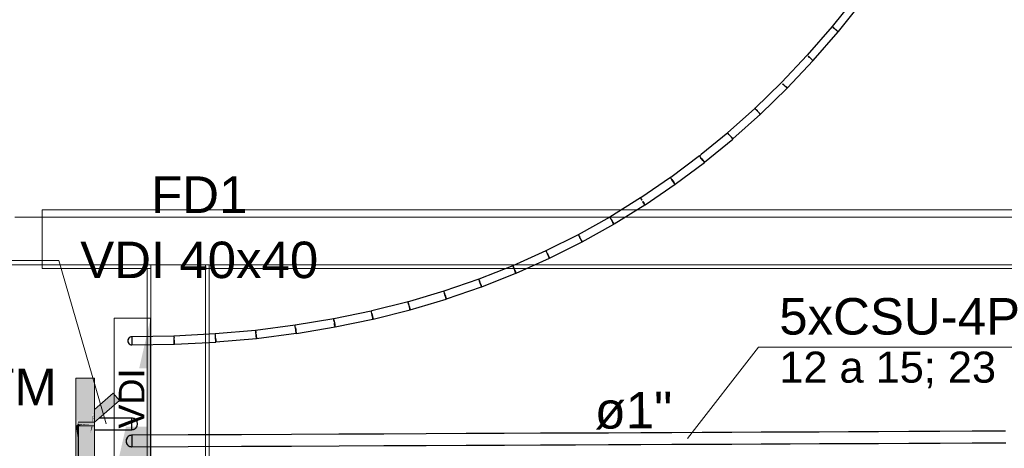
# Model space of a CAD drawing. Header units: millimetres. Extents: x 4476663 to 4477054, y -30323851 to -30323414.
# Tile 253 of 256: x 4476951.36 to 4476956.76, y -30323507.76 to -30323505.41. Entities that reach past the tile are written whole.
import ezdxf

# ---------------------------------------------------------------- set-up
doc = ezdxf.new("R2010")
doc.units = ezdxf.units.MM
doc.linetypes.add('NULL', pattern=[0])
for name, color, linetype, lineweight in [('CE-Condutos (Teto)', 1, 'Continuous', 25), ('CE-Conexões', 9, 'Continuous', 18), ('CE-Textos conduto', 7, 'Continuous', 9), ('CE-Textos fios', 7, 'Continuous', 9), ('IFC-Parede padrão-Contorno', 44, 'Continuous', 5), ('IFC-Parede-Contorno', 42, 'Continuous', 5), ('P-Simbol', 5, 'Continuous', 20), ('Textos', 7, 'Continuous', 9)]:
    doc.layers.add(name, color=color, linetype=linetype, lineweight=lineweight)
doc.styles.add('ARIAL', font='arial.ttf')

msp = doc.modelspace()

# ---------------------------------------------------------------- hatches: boundary and pattern name
at = {"layer": 'CE-Conexões', "linetype": 'Continuous'}
for points in [[(4476951.6703, -30323507.6356), (4476951.7723, -30323507.3746), (4476951.6703, -30323507.3746)], [(4476951.6843, -30323507.6229), (4476951.7064, -30323507.6237), (4476951.6926, -30323507.6156), (4476951.6833, -30323507.6169), (4476951.7593, -30323507.6246), (4476951.7589, -30323507.6279), (4476951.7114, -30323507.6294), (4476951.7162, -30323507.6349), (4476951.6833, -30323507.6356), (4476951.7723, -30323507.6356), (4476951.7723, -30323507.6161), (4476951.7623, -30323507.6256), (4476951.7684, -30323507.6256), (4476951.772, -30323507.6164), (4476951.6993, -30323507.6156), (4476951.7064, -30323507.6237), (4476951.6833, -30323507.6256), (4476951.6803, -30323507.6964), (4476951.6703, -30323507.635), (4476951.6703, -30323507.8766), (4476951.7723, -30323507.8766), (4476951.7723, -30323507.6256), (4476951.7623, -30323507.6268), (4476951.7623, -30323507.6412), (4476951.7498, -30323507.6733), (4476951.7589, -30323507.6279), (4476951.7623, -30323507.5548), (4476951.7723, -30323507.6161), (4476951.7723, -30323507.3746), (4476951.6847, -30323507.5988), (4476951.6803, -30323507.6243), (4476951.6742, -30323507.6256), (4476951.7593, -30323507.6246), (4476951.6703, -30323507.6156), (4476951.6703, -30323507.635), (4476951.6803, -30323507.6278)], [(4476951.8746, -30323507.4569), (4476951.7723, -30323507.5461), (4476951.7723, -30323507.596)], [(4476951.8746, -30323507.4569), (4476951.774, -30323507.5938), (4476951.7726, -30323507.6156), (4476951.9093, -30323507.4966)], [(4476951.7623, -30323507.5677), (4476951.7598, -30323507.6156), (4476951.7623, -30323507.6156)], [(4476951.7623, -30323507.6234), (4476951.7712, -30323507.6171), (4476951.763, -30323507.5542)], [(4476951.763, -30323507.5542), (4476951.771, -30323507.6156), (4476951.7723, -30323507.6156)], [(4476951.6796, -30323507.697), (4476951.6803, -30323507.6356), (4476951.6703, -30323507.635)], [(4476951.6707, -30323507.6347), (4476951.6803, -30323507.6354), (4476951.7114, -30323507.6294), (4476951.6833, -30323507.6265)], [(4476951.6803, -30323507.6835), (4476951.6828, -30323507.6356), (4476951.6803, -30323507.6356)], [(4476951.7593, -30323507.6256), (4476951.7081, -30323507.6256), (4476951.7114, -30323507.6294)], [(4476951.7593, -30323507.6489), (4476951.7611, -30323507.6356), (4476951.7573, -30323507.6356), (4476951.7498, -30323507.6733)]]:
    msp.add_hatch(color=163, dxfattribs=at).paths.add_polyline_path(points)
at = {"layer": 'P-Simbol', "linetype": 'Continuous'}
msp.add_hatch(color=5, dxfattribs=at).paths.add_polyline_path([(4476951.9449, -30323507.6415), (4476951.8799, -30323507.9281), (4476952.0799, -30323507.9281), (4476952.0799, -30323507.0463), (4476952.0176, -30323507.3212), (4476952.0589, -30323507.3212), (4476952.0589, -30323507.6415)])

# ---------------------------------------------------------------- linework, layer by layer
at = {"layer": 'CE-Condutos (Teto)'}
for p, q in [((4476955.9475, -30323505.2857), (4476955.8151, -30323505.4498)), ((4476955.8497, -30323505.4777), (4476955.9827, -30323505.313)), ((4476955.8151, -30323505.4499), (4476955.6785, -30323505.6065)), ((4476955.712, -30323505.6358), (4476955.8493, -30323505.4785)), ((4476955.8152, -30323505.4498), (4476955.8151, -30323505.4499)), ((4476955.8151, -30323505.4498), (4476955.8152, -30323505.4498)), ((4476955.8157, -30323505.4492), (4476955.8152, -30323505.4498)), ((4476955.8152, -30323505.4498), (4476955.8169, -30323505.4514)), ((4476955.8177, -30323505.4511), (4476955.8157, -30323505.4492)), ((4476955.8157, -30323505.4492), (4476955.8157, -30323505.4492)), ((4476955.8169, -30323505.4514), (4476955.8214, -30323505.4552)), ((4476955.8214, -30323505.4552), (4476955.8278, -30323505.4604)), ((4476955.8222, -30323505.4552), (4476955.8219, -30323505.4549)), ((4476955.8286, -30323505.4608), (4476955.8222, -30323505.4552)), ((4476955.8325, -30323505.4642), (4476955.8286, -30323505.4608)), ((4476955.8318, -30323505.4637), (4476955.835, -30323505.4663)), ((4476955.8356, -30323505.4669), (4476955.8325, -30323505.4642)), ((4476955.835, -30323505.4663), (4476955.8418, -30323505.4717)), ((4476955.8421, -30323505.4725), (4476955.8356, -30323505.4669)), ((4476955.8418, -30323505.4717), (4476955.847, -30323505.4758)), ((4476955.8469, -30323505.4766), (4476955.8421, -30323505.4725)), ((4476955.8493, -30323505.4785), (4476955.8469, -30323505.4766)), ((4476955.847, -30323505.4758), (4476955.8497, -30323505.4777)), ((4476955.6784, -30323505.6066), (4476955.5374, -30323505.7558)), ((4476955.5698, -30323505.7864), (4476955.7115, -30323505.6365)), ((4476955.6785, -30323505.6066), (4476955.6784, -30323505.6066)), ((4476955.679, -30323505.606), (4476955.6785, -30323505.6066)), ((4476955.6785, -30323505.6065), (4476955.6785, -30323505.6066)), ((4476955.6785, -30323505.6066), (4476955.6804, -30323505.6084)), ((4476955.6791, -30323505.6059), (4476955.679, -30323505.606)), ((4476955.6813, -30323505.6082), (4476955.6791, -30323505.6059)), ((4476955.685, -30323505.6125), (4476955.6913, -30323505.6181)), ((4476955.692, -30323505.6186), (4476955.6858, -30323505.6126)), ((4476955.6953, -30323505.6216), (4476955.692, -30323505.6186)), ((4476955.6948, -30323505.6212), (4476955.6983, -30323505.6243)), ((4476955.6988, -30323505.625), (4476955.6953, -30323505.6216)), ((4476955.6983, -30323505.6243), (4476955.7048, -30323505.6298)), ((4476955.705, -30323505.6307), (4476955.6988, -30323505.625)), ((4476955.7048, -30323505.6298), (4476955.7096, -30323505.6339)), ((4476955.7095, -30323505.6348), (4476955.705, -30323505.6307)), ((4476955.7115, -30323505.6365), (4476955.7095, -30323505.6348)), ((4476955.7096, -30323505.6339), (4476955.712, -30323505.6358)), ((4476955.5374, -30323505.7559), (4476955.392, -30323505.8976)), ((4476955.5374, -30323505.7558), (4476955.5375, -30323505.7559)), ((4476955.5375, -30323505.7559), (4476955.5374, -30323505.7559)), ((4476955.5381, -30323505.7553), (4476955.5375, -30323505.7559)), ((4476955.5375, -30323505.7559), (4476955.5396, -30323505.758)), ((4476955.5404, -30323505.7578), (4476955.5381, -30323505.7552)), ((4476955.5381, -30323505.7552), (4476955.5381, -30323505.7553)), ((4476955.4231, -30323505.9294), (4476955.5692, -30323505.787)), ((4476955.5441, -30323505.7625), (4476955.5503, -30323505.7684)), ((4476955.5511, -30323505.7689), (4476955.545, -30323505.7627)), ((4476955.5536, -30323505.7716), (4476955.5511, -30323505.7689)), ((4476955.5533, -30323505.7712), (4476955.5571, -30323505.7748)), ((4476955.5576, -30323505.7756), (4476955.5536, -30323505.7716)), ((4476955.5571, -30323505.7748), (4476955.5633, -30323505.7806)), ((4476955.5634, -30323505.7815), (4476955.5576, -30323505.7756)), ((4476955.5633, -30323505.7806), (4476955.5678, -30323505.7846)), ((4476955.5675, -30323505.7855), (4476955.5634, -30323505.7815)), ((4476955.5692, -30323505.787), (4476955.5675, -30323505.7855)), ((4476955.5678, -30323505.7846), (4476955.5698, -30323505.7864)), ((4476955.392, -30323505.8978), (4476955.2422, -30323506.0319)), ((4476955.392, -30323505.8976), (4476955.3921, -30323505.8977)), ((4476955.3921, -30323505.8977), (4476955.392, -30323505.8978)), ((4476955.3927, -30323505.8971), (4476955.3921, -30323505.8977)), ((4476955.3921, -30323505.8977), (4476955.3943, -30323505.9002)), ((4476955.3928, -30323505.8971), (4476955.3927, -30323505.8971)), ((4476955.3952, -30323505.9), (4476955.3928, -30323505.8971)), ((4476955.3943, -30323505.9002), (4476955.3989, -30323505.905)), ((4476955.3989, -30323505.905), (4476955.405, -30323505.9113)), ((4476955.4057, -30323505.9119), (4476955.3998, -30323505.9052)), ((4476955.4076, -30323505.914), (4476955.4057, -30323505.9119)), ((4476955.4073, -30323505.9137), (4476955.4114, -30323505.918)), ((4476955.4119, -30323505.9188), (4476955.4076, -30323505.914)), ((4476955.4114, -30323505.918), (4476955.4172, -30323505.9238)), ((4476955.2718, -30323506.0649), (4476955.4224, -30323505.93)), ((4476955.4173, -30323505.9247), (4476955.4119, -30323505.9188)), ((4476955.4172, -30323505.9238), (4476955.4214, -30323505.9279)), ((4476955.421, -30323505.9287), (4476955.4173, -30323505.9247)), ((4476955.4224, -30323505.93), (4476955.421, -30323505.9287)), ((4476955.4214, -30323505.9279), (4476955.4231, -30323505.9294)), ((4476955.243, -30323506.0315), (4476955.0982, -30323506.1503)), ((4476955.1159, -30323506.1928), (4476955.271, -30323506.0655)), ((4476955.2422, -30323506.0319), (4476955.2423, -30323506.0321)), ((4476955.2423, -30323506.0321), (4476955.2446, -30323506.0349)), ((4476955.2456, -30323506.0348), (4476955.243, -30323506.0315)), ((4476955.2446, -30323506.0349), (4476955.2492, -30323506.0401)), ((4476955.2501, -30323506.0404), (4476955.2456, -30323506.0348)), ((4476955.2492, -30323506.0401), (4476955.2551, -30323506.0467)), ((4476955.2558, -30323506.0474), (4476955.2501, -30323506.0404)), ((4476955.2616, -30323506.0545), (4476955.2558, -30323506.0474)), ((4476955.2568, -30323506.0486), (4476955.2612, -30323506.0536)), ((4476955.2612, -30323506.0536), (4476955.2667, -30323506.0596)), ((4476955.2666, -30323506.0605), (4476955.2616, -30323506.0545)), ((4476955.27, -30323506.0644), (4476955.2666, -30323506.0605)), ((4476955.2667, -30323506.0596), (4476955.2704, -30323506.0636)), ((4476955.271, -30323506.0655), (4476955.27, -30323506.0644)), ((4476955.2704, -30323506.0636), (4476955.2718, -30323506.0649)), ((4476955.0884, -30323506.1577), (4476954.9308, -30323506.2759)), ((4476955.0982, -30323506.1503), (4476955.0879, -30323506.1588)), ((4476955.0879, -30323506.1588), (4476955.0904, -30323506.1621)), ((4476955.0886, -30323506.1582), (4476955.0884, -30323506.1577)), ((4476955.0914, -30323506.1621), (4476955.0888, -30323506.1584)), ((4476955.0904, -30323506.1621), (4476955.0949, -30323506.1677)), ((4476955.0958, -30323506.1681), (4476955.0914, -30323506.1621)), ((4476955.0949, -30323506.1677), (4476955.1006, -30323506.1747)), ((4476955.1013, -30323506.1754), (4476955.0958, -30323506.1681)), ((4476955.1006, -30323506.1747), (4476955.1065, -30323506.1818)), ((4476955.1068, -30323506.1827), (4476955.1013, -30323506.1754)), ((4476955.1065, -30323506.1818), (4476955.1115, -30323506.1878)), ((4476955.1114, -30323506.1888), (4476955.1068, -30323506.1827)), ((4476955.1115, -30323506.1878), (4476955.1148, -30323506.1917)), ((4476954.9554, -30323506.3131), (4476955.1151, -30323506.1933)), ((4476955.1143, -30323506.1925), (4476955.1114, -30323506.1888)), ((4476955.1151, -30323506.1933), (4476955.1143, -30323506.1925)), ((4476955.1148, -30323506.1917), (4476955.1159, -30323506.1928)), ((4476954.9294, -30323506.2768), (4476954.7664, -30323506.3881)), ((4476954.9308, -30323506.2759), (4476954.9287, -30323506.2775)), ((4476954.9287, -30323506.2775), (4476954.9291, -30323506.2782)), ((4476954.9291, -30323506.2782), (4476954.9317, -30323506.2819)), ((4476954.9295, -30323506.2769), (4476954.9294, -30323506.2768)), ((4476954.9327, -30323506.282), (4476954.93, -30323506.2779)), ((4476954.9317, -30323506.2819), (4476954.9362, -30323506.2879)), ((4476954.937, -30323506.2884), (4476954.9327, -30323506.282)), ((4476954.9362, -30323506.2879), (4476954.9416, -30323506.2952)), ((4476954.9422, -30323506.2959), (4476954.937, -30323506.2884)), ((4476954.9416, -30323506.2952), (4476954.9471, -30323506.3025)), ((4476954.7903, -30323506.4258), (4476954.9546, -30323506.3136)), ((4476954.9473, -30323506.3034), (4476954.9422, -30323506.2959)), ((4476954.9471, -30323506.3025), (4476954.9517, -30323506.3085)), ((4476954.9515, -30323506.3095), (4476954.9473, -30323506.3034)), ((4476954.9541, -30323506.3131), (4476954.9515, -30323506.3095)), ((4476954.9517, -30323506.3085), (4476954.9547, -30323506.3123)), ((4476954.9546, -30323506.3136), (4476954.9541, -30323506.3131)), ((4476954.9547, -30323506.3123), (4476954.9554, -30323506.3131)), ((4476954.766, -30323506.3884), (4476954.5977, -30323506.4926)), ((4476954.7664, -30323506.3881), (4476954.7652, -30323506.389)), ((4476954.7652, -30323506.389), (4476954.7658, -30323506.3901)), ((4476954.7658, -30323506.3901), (4476954.7685, -30323506.3942)), ((4476954.7668, -30323506.3899), (4476954.766, -30323506.3884)), ((4476954.766, -30323506.3884), (4476954.766, -30323506.3884)), ((4476954.7694, -30323506.3944), (4476954.7668, -30323506.3899)), ((4476954.7685, -30323506.3942), (4476954.7727, -30323506.4005)), ((4476954.7736, -30323506.4011), (4476954.7694, -30323506.3944)), ((4476954.6203, -30323506.5305), (4476954.7891, -30323506.426)), ((4476954.7776, -30323506.4076), (4476954.7779, -30323506.4081)), ((4476954.7779, -30323506.4081), (4476954.783, -30323506.4156)), ((4476954.7784, -30323506.409), (4476954.7779, -30323506.4082)), ((4476954.7832, -30323506.4165), (4476954.7784, -30323506.409)), ((4476954.783, -30323506.4156), (4476954.7872, -30323506.4216)), ((4476954.7869, -30323506.4226), (4476954.7832, -30323506.4165)), ((4476954.7891, -30323506.426), (4476954.7869, -30323506.4226)), ((4476954.7872, -30323506.4216), (4476954.7898, -30323506.4252)), ((4476954.7898, -30323506.4252), (4476954.7903, -30323506.4258)), ((4476954.5977, -30323506.4926), (4476954.4244, -30323506.5894)), ((4476954.5977, -30323506.4926), (4476954.5971, -30323506.493)), ((4476954.5971, -30323506.493), (4476954.5979, -30323506.4944)), ((4476954.5979, -30323506.4925), (4476954.5977, -30323506.4926)), ((4476954.5979, -30323506.4944), (4476954.6006, -30323506.4989)), ((4476954.6015, -30323506.4992), (4476954.5989, -30323506.4943)), ((4476954.6006, -30323506.4989), (4476954.6047, -30323506.5057)), ((4476954.6055, -30323506.5063), (4476954.6015, -30323506.4992)), ((4476954.6047, -30323506.5057), (4476954.6087, -30323506.5122)), ((4476954.6091, -30323506.5128), (4476954.6055, -30323506.5063)), ((4476954.446, -30323506.6282), (4476954.6195, -30323506.5312)), ((4476954.6087, -30323506.5122), (4476954.6091, -30323506.5128)), ((4476954.61, -30323506.5144), (4476954.6091, -30323506.5128)), ((4476954.6091, -30323506.5128), (4476954.6095, -30323506.5135)), ((4476954.6095, -30323506.5135), (4476954.6143, -30323506.5211)), ((4476954.6143, -30323506.5221), (4476954.61, -30323506.5144)), ((4476954.6143, -30323506.5211), (4476954.6181, -30323506.5271)), ((4476954.6177, -30323506.5281), (4476954.6143, -30323506.5221)), ((4476954.6195, -30323506.5312), (4476954.6177, -30323506.5281)), ((4476954.6181, -30323506.5271), (4476954.6203, -30323506.5305)), ((4476954.4243, -30323506.5895), (4476954.247, -30323506.6783)), ((4476954.4244, -30323506.5894), (4476954.4243, -30323506.5895)), ((4476954.4252, -30323506.589), (4476954.4244, -30323506.5894)), ((4476954.4244, -30323506.5894), (4476954.4253, -30323506.5913)), ((4476954.4253, -30323506.589), (4476954.4252, -30323506.589)), ((4476954.4253, -30323506.5913), (4476954.428, -30323506.5962)), ((4476954.4289, -30323506.5965), (4476954.4263, -30323506.5912)), ((4476954.428, -30323506.5962), (4476954.4319, -30323506.6033)), ((4476954.4326, -30323506.604), (4476954.4289, -30323506.5965)), ((4476954.4354, -30323506.6096), (4476954.4326, -30323506.604)), ((4476954.4353, -30323506.6093), (4476954.4364, -30323506.6114)), ((4476954.4368, -30323506.6123), (4476954.4354, -30323506.6096)), ((4476954.4364, -30323506.6114), (4476954.4408, -30323506.6191)), ((4476954.4407, -30323506.6201), (4476954.4368, -30323506.6123)), ((4476954.4408, -30323506.6191), (4476954.4441, -30323506.625)), ((4476954.267, -30323506.7181), (4476954.4452, -30323506.6288)), ((4476954.4437, -30323506.6259), (4476954.4407, -30323506.6201)), ((4476954.4452, -30323506.6288), (4476954.4437, -30323506.6259)), ((4476954.4441, -30323506.625), (4476954.446, -30323506.6282)), ((4476954.247, -30323506.6784), (4476954.065, -30323506.7596)), ((4476954.0832, -30323506.8003), (4476954.2661, -30323506.7186)), ((4476954.247, -30323506.6783), (4476954.2471, -30323506.6784)), ((4476954.2471, -30323506.6784), (4476954.247, -30323506.6784)), ((4476954.248, -30323506.678), (4476954.2471, -30323506.6784)), ((4476954.2471, -30323506.6784), (4476954.2481, -30323506.6806)), ((4476954.2491, -30323506.6806), (4476954.248, -30323506.678)), ((4476954.248, -30323506.678), (4476954.248, -30323506.678)), ((4476954.2481, -30323506.6806), (4476954.2507, -30323506.6859)), ((4476954.2516, -30323506.6862), (4476954.2491, -30323506.6806)), ((4476954.2507, -30323506.6859), (4476954.2544, -30323506.6933)), ((4476954.2516, -30323506.6863), (4476954.2516, -30323506.6862)), ((4476954.255, -30323506.6941), (4476954.2516, -30323506.6863)), ((4476954.2544, -30323506.6933), (4476954.2571, -30323506.6987)), ((4476954.2572, -30323506.699), (4476954.255, -30323506.6941)), ((4476954.2571, -30323506.6987), (4476954.2586, -30323506.7016)), ((4476954.2588, -30323506.7026), (4476954.2572, -30323506.699)), ((4476954.2586, -30323506.7016), (4476954.2625, -30323506.7094)), ((4476954.2623, -30323506.7103), (4476954.2588, -30323506.7026)), ((4476954.2649, -30323506.716), (4476954.2623, -30323506.7103)), ((4476954.2625, -30323506.7094), (4476954.2654, -30323506.7152)), ((4476954.2661, -30323506.7186), (4476954.2649, -30323506.716)), ((4476954.2654, -30323506.7152), (4476954.267, -30323506.7181)), ((4476954.0651, -30323506.7597), (4476953.8783, -30323506.8333)), ((4476954.065, -30323506.7596), (4476954.0651, -30323506.7597)), ((4476954.066, -30323506.7594), (4476954.0651, -30323506.7597)), ((4476954.0651, -30323506.7597), (4476954.0661, -30323506.7623)), ((4476954.0671, -30323506.7624), (4476954.066, -30323506.7594)), ((4476954.066, -30323506.7594), (4476954.066, -30323506.7594)), ((4476954.0661, -30323506.7623), (4476954.0686, -30323506.768)), ((4476954.0692, -30323506.7677), (4476954.0671, -30323506.7624)), ((4476954.0686, -30323506.768), (4476954.0721, -30323506.7757)), ((4476954.0695, -30323506.7685), (4476954.0692, -30323506.7677)), ((4476954.0727, -30323506.7766), (4476954.0695, -30323506.7685)), ((4476954.0742, -30323506.7805), (4476954.0727, -30323506.7766)), ((4476954.0741, -30323506.7803), (4476954.0759, -30323506.7842)), ((4476954.0761, -30323506.7852), (4476954.0742, -30323506.7805)), ((4476953.8783, -30323506.8335), (4476953.6867, -30323506.8994)), ((4476953.8792, -30323506.8332), (4476953.8783, -30323506.8335)), ((4476953.8783, -30323506.8333), (4476953.8783, -30323506.8335)), ((4476953.8783, -30323506.8335), (4476953.8794, -30323506.8364)), ((4476953.8804, -30323506.8366), (4476953.8792, -30323506.8332)), ((4476953.8792, -30323506.8332), (4476953.8792, -30323506.8332)), ((4476953.8946, -30323506.8748), (4476954.0823, -30323506.8008)), ((4476954.0759, -30323506.7842), (4476954.0794, -30323506.792)), ((4476954.0791, -30323506.793), (4476954.0761, -30323506.7852)), ((4476954.0814, -30323506.7985), (4476954.0791, -30323506.793)), ((4476954.0794, -30323506.792), (4476954.082, -30323506.7977)), ((4476954.0823, -30323506.8008), (4476954.0814, -30323506.7985)), ((4476954.082, -30323506.7977), (4476954.0832, -30323506.8003)), ((4476953.7012, -30323506.9414), (4476953.8937, -30323506.8751)), ((4476953.8821, -30323506.8417), (4476953.8804, -30323506.8366)), ((4476953.8818, -30323506.8425), (4476953.8849, -30323506.8505)), ((4476953.8854, -30323506.8514), (4476953.8826, -30323506.8431)), ((4476953.8865, -30323506.8545), (4476953.8854, -30323506.8514)), ((4476953.8864, -30323506.8544), (4476953.8884, -30323506.8592)), ((4476953.8885, -30323506.8602), (4476953.8865, -30323506.8545)), ((4476953.8884, -30323506.8592), (4476953.8914, -30323506.8669)), ((4476953.8911, -30323506.8679), (4476953.8885, -30323506.8602)), ((4476953.893, -30323506.8732), (4476953.8911, -30323506.8679)), ((4476953.8914, -30323506.8669), (4476953.8936, -30323506.8724)), ((4476953.8937, -30323506.8751), (4476953.893, -30323506.8732)), ((4476953.8936, -30323506.8724), (4476953.8946, -30323506.8748)), ((4476953.6877, -30323506.8994), (4476953.4996, -30323506.9551)), ((4476953.5029, -30323507.0003), (4476953.7002, -30323506.9417)), ((4476953.6867, -30323506.8994), (4476953.6868, -30323506.8996)), ((4476953.6868, -30323506.8996), (4476953.6879, -30323506.9029)), ((4476953.6888, -30323506.9032), (4476953.6877, -30323506.8994)), ((4476953.6879, -30323506.9029), (4476953.6901, -30323506.9093)), ((4476953.6908, -30323506.91), (4476953.6888, -30323506.9032)), ((4476953.6901, -30323506.9093), (4476953.6929, -30323506.9177)), ((4476953.6933, -30323506.9186), (4476953.6908, -30323506.91)), ((4476953.6959, -30323506.9274), (4476953.6933, -30323506.9186)), ((4476953.6939, -30323506.9205), (4476953.6959, -30323506.9264)), ((4476953.6959, -30323506.9264), (4476953.6986, -30323506.9341)), ((4476953.6982, -30323506.935), (4476953.6959, -30323506.9274)), ((4476953.6997, -30323506.9401), (4476953.6982, -30323506.935)), ((4476953.6986, -30323506.9341), (4476953.7005, -30323506.9394)), ((4476953.7002, -30323506.9417), (4476953.6997, -30323506.9401)), ((4476953.7005, -30323506.9394), (4476953.7012, -30323506.9414)), ((4476953.4911, -30323506.9573), (4476953.292, -30323507.0073)), ((4476953.4996, -30323506.9551), (4476953.4903, -30323506.9579)), ((4476953.4903, -30323506.9579), (4476953.4914, -30323506.9618)), ((4476953.4912, -30323506.9576), (4476953.4911, -30323506.9573)), ((4476953.4923, -30323506.9621), (4476953.4913, -30323506.9579)), ((4476953.4914, -30323506.9618), (4476953.4934, -30323506.9686)), ((4476953.4941, -30323506.9692), (4476953.4923, -30323506.9621)), ((4476953.4934, -30323506.9686), (4476953.496, -30323506.9771)), ((4476953.4963, -30323506.978), (4476953.4941, -30323506.9692)), ((4476953.496, -30323506.9771), (4476953.4986, -30323506.986)), ((4476953.4985, -30323506.9869), (4476953.4963, -30323506.978)), ((4476953.5004, -30323506.9944), (4476953.4985, -30323506.9869)), ((4476953.4986, -30323506.986), (4476953.5009, -30323506.9936)), ((4476953.5016, -30323506.9992), (4476953.5004, -30323506.9944)), ((4476953.5009, -30323506.9936), (4476953.5024, -30323506.9986)), ((4476953.0835, -30323507.0506), (4476952.8727, -30323507.0857)), ((4476953.0849, -30323507.0504), (4476953.0827, -30323507.0508)), ((4476953.0835, -30323507.0507), (4476953.0835, -30323507.0506)), ((4476953.2898, -30323507.0078), (4476953.0849, -30323507.0504)), ((4476953.292, -30323507.0073), (4476953.2889, -30323507.0081)), ((4476953.2898, -30323507.0079), (4476953.2898, -30323507.0078)), ((4476953.2909, -30323507.0134), (4476953.29, -30323507.0088)), ((4476953.2925, -30323507.0208), (4476953.2909, -30323507.0134)), ((4476953.2919, -30323507.0201), (4476953.2941, -30323507.0288)), ((4476953.2943, -30323507.0297), (4476953.2925, -30323507.0208)), ((4476953.2941, -30323507.0288), (4476953.2963, -30323507.0377)), ((4476953.2962, -30323507.0386), (4476953.2943, -30323507.0297)), ((4476953.2977, -30323507.046), (4476953.2962, -30323507.0386)), ((4476953.2963, -30323507.0377), (4476953.2982, -30323507.0452)), ((4476953.2987, -30323507.0505), (4476953.2977, -30323507.046)), ((4476953.2982, -30323507.0452), (4476953.2994, -30323507.05)), ((4476953.2989, -30323507.0514), (4476953.2987, -30323507.0505)), ((4476953.2994, -30323507.05), (4476953.2998, -30323507.0513)), ((4476953.2998, -30323507.0513), (4476953.502, -30323507.0005)), ((4476953.502, -30323507.0005), (4476953.5016, -30323506.9992)), ((4476953.5024, -30323506.9986), (4476953.5029, -30323507.0003)), ((4476952.8723, -30323507.0857), (4476952.6557, -30323507.1132)), ((4476952.8732, -30323507.0927), (4476952.8726, -30323507.0875)), ((4476952.8742, -30323507.1006), (4476952.8732, -30323507.0927)), ((4476952.8738, -30323507.0999), (4476952.8752, -30323507.1081)), ((4476952.8752, -30323507.1081), (4476952.8742, -30323507.1006)), ((4476952.8788, -30323507.1298), (4476953.0908, -30323507.0945)), ((4476953.0829, -30323507.0518), (4476953.0838, -30323507.0564)), ((4476953.0846, -30323507.0569), (4476953.0838, -30323507.052)), ((4476953.0838, -30323507.0564), (4476953.0853, -30323507.0638)), ((4476953.0858, -30323507.0646), (4476953.0846, -30323507.0569)), ((4476953.0853, -30323507.0638), (4476953.0872, -30323507.0728)), ((4476953.0872, -30323507.0728), (4476953.0891, -30323507.0817)), ((4476953.0874, -30323507.0737), (4476953.0872, -30323507.0729)), ((4476953.0888, -30323507.0825), (4476953.0874, -30323507.0737)), ((4476953.09, -30323507.0897), (4476953.0888, -30323507.0825)), ((4476953.0891, -30323507.0817), (4476953.0906, -30323507.089)), ((4476953.0907, -30323507.094), (4476953.09, -30323507.0897)), ((4476953.0906, -30323507.089), (4476953.0915, -30323507.0936)), ((4476953.0908, -30323507.0945), (4476953.0907, -30323507.094)), ((4476953.0915, -30323507.0936), (4476953.0917, -30323507.0945)), ((4476953.0917, -30323507.0945), (4476953.2989, -30323507.0514)), ((4476951.9609, -30323507.1557), (4476951.9569, -30323507.1619)), ((4476951.9588, -30323507.1576), (4476951.9569, -30323507.1619)), ((4476951.9609, -30323507.1557), (4476951.9588, -30323507.1576)), ((4476951.9614, -30323507.155), (4476951.9609, -30323507.1557)), ((4476951.9628, -30323507.154), (4476951.9614, -30323507.155)), ((4476951.9675, -30323507.1508), (4476951.9628, -30323507.154)), ((4476951.9657, -30323507.1514), (4476951.9628, -30323507.154)), ((4476951.9675, -30323507.1508), (4476951.9657, -30323507.1514)), ((4476951.9685, -30323507.1501), (4476951.9675, -30323507.1508)), ((4476951.9717, -30323507.1495), (4476951.9685, -30323507.1501)), ((4476951.9769, -30323507.1484), (4476951.9717, -30323507.1495)), ((4476951.9746, -30323507.1485), (4476951.9717, -30323507.1495)), ((4476952.2079, -30323507.1446), (4476951.9765, -30323507.1485)), ((4476951.9765, -30323507.1485), (4476951.9766, -30323507.1512)), ((4476951.9766, -30323507.1512), (4476951.9767, -30323507.1573)), ((4476951.9767, -30323507.1573), (4476951.9768, -30323507.1658)), ((4476952.4341, -30323507.1328), (4476952.2079, -30323507.1445)), ((4476952.2079, -30323507.1445), (4476952.2079, -30323507.1446)), ((4476952.2087, -30323507.1446), (4476952.2079, -30323507.1446)), ((4476952.208, -30323507.1469), (4476952.2083, -30323507.1528)), ((4476952.209, -30323507.1618), (4476952.2088, -30323507.1534)), ((4476952.6557, -30323507.1132), (4476952.4341, -30323507.1328)), ((4476952.435, -30323507.1327), (4476952.4341, -30323507.1328)), ((4476952.4341, -30323507.1328), (4476952.4341, -30323507.1328)), ((4476952.4354, -30323507.1407), (4476952.4351, -30323507.1351)), ((4476952.4354, -30323507.141), (4476952.4354, -30323507.1407)), ((4476952.4358, -30323507.1493), (4476952.4354, -30323507.141)), ((4476952.4361, -30323507.1552), (4476952.4358, -30323507.1493)), ((4476952.4361, -30323507.1552), (4476952.4361, -30323507.1553)), ((4476952.4363, -30323507.1586), (4476952.4361, -30323507.1552)), ((4476952.4361, -30323507.1553), (4476952.4364, -30323507.1578)), ((4476952.4368, -30323507.1673), (4476952.4363, -30323507.1586)), ((4476952.4364, -30323507.1578), (4476952.4371, -30323507.1665)), ((4476952.4381, -30323507.177), (4476952.6601, -30323507.1573)), ((4476952.6557, -30323507.1132), (4476952.6553, -30323507.1132)), ((4476952.6562, -30323507.1131), (4476952.6557, -30323507.1132)), ((4476952.6562, -30323507.1202), (4476952.6572, -30323507.1281)), ((4476952.6568, -30323507.1208), (4476952.6564, -30323507.1152)), ((4476952.6576, -30323507.1289), (4476952.6568, -30323507.1208)), ((4476952.6582, -30323507.1356), (4476952.6576, -30323507.1289)), ((4476952.6581, -30323507.1354), (4476952.6584, -30323507.1373)), ((4476952.6584, -30323507.1381), (4476952.6582, -30323507.1356)), ((4476952.6584, -30323507.1373), (4476952.6595, -30323507.1461)), ((4476952.6592, -30323507.1469), (4476952.6584, -30323507.1381)), ((4476952.6598, -30323507.1537), (4476952.6592, -30323507.1469)), ((4476952.6595, -30323507.1461), (4476952.6604, -30323507.1531)), ((4476952.6601, -30323507.1573), (4476952.6598, -30323507.1537)), ((4476952.6604, -30323507.1531), (4476952.6609, -30323507.157)), ((4476952.6609, -30323507.157), (4476952.8779, -30323507.1296)), ((4476952.8754, -30323507.1098), (4476952.8752, -30323507.1081)), ((4476952.8752, -30323507.1081), (4476952.8752, -30323507.1082)), ((4476952.8752, -30323507.1082), (4476952.8753, -30323507.1089)), ((4476952.8753, -30323507.1089), (4476952.8768, -30323507.1178)), ((4476952.8765, -30323507.1186), (4476952.8754, -30323507.1098)), ((4476952.8774, -30323507.1256), (4476952.8765, -30323507.1186)), ((4476952.8768, -30323507.1178), (4476952.878, -30323507.125)), ((4476952.8779, -30323507.1296), (4476952.8774, -30323507.1256)), ((4476952.878, -30323507.125), (4476952.8787, -30323507.1292)), ((4476952.8787, -30323507.1292), (4476952.8788, -30323507.1298)), ((4476951.9566, -30323507.1625), (4476951.955, -30323507.1708)), ((4476951.9566, -30323507.1625), (4476951.955, -30323507.1661)), ((4476951.955, -30323507.1661), (4476951.955, -30323507.1708)), ((4476951.955, -30323507.1708), (4476951.9566, -30323507.1791)), ((4476951.955, -30323507.1708), (4476951.955, -30323507.1755)), ((4476951.955, -30323507.1755), (4476951.9566, -30323507.1791)), ((4476951.9567, -30323507.1622), (4476951.9566, -30323507.1625)), ((4476951.9566, -30323507.1791), (4476951.9567, -30323507.1794)), ((4476951.9569, -30323507.1619), (4476951.9567, -30323507.1622)), ((4476951.9567, -30323507.1794), (4476951.9569, -30323507.1797)), ((4476951.9569, -30323507.1797), (4476951.9609, -30323507.1859)), ((4476951.9569, -30323507.1797), (4476951.9588, -30323507.184)), ((4476951.9588, -30323507.184), (4476951.9609, -30323507.1859)), ((4476951.9609, -30323507.1859), (4476951.9614, -30323507.1866)), ((4476951.9614, -30323507.1866), (4476951.9628, -30323507.1876)), ((4476951.9628, -30323507.1876), (4476951.9675, -30323507.1908)), ((4476951.9628, -30323507.1876), (4476951.9657, -30323507.1902)), ((4476951.9657, -30323507.1902), (4476951.9675, -30323507.1908)), ((4476951.9675, -30323507.1908), (4476951.9685, -30323507.1915)), ((4476951.9685, -30323507.1915), (4476951.9717, -30323507.1921)), ((4476951.9717, -30323507.1921), (4476951.9769, -30323507.1932)), ((4476951.9717, -30323507.1921), (4476951.9746, -30323507.1931)), ((4476951.9768, -30323507.1658), (4476951.977, -30323507.1751)), ((4476951.9769, -30323507.1932), (4476951.9773, -30323507.1931)), ((4476951.977, -30323507.1751), (4476951.9771, -30323507.1837)), ((4476951.9771, -30323507.1837), (4476951.9772, -30323507.19)), ((4476951.9772, -30323507.19), (4476951.9773, -30323507.193)), ((4476951.9773, -30323507.193), (4476951.9777, -30323507.193)), ((4476951.9773, -30323507.1931), (4476951.9777, -30323507.193)), ((4476951.9777, -30323507.193), (4476952.2094, -30323507.1891)), ((4476952.2091, -30323507.1669), (4476952.209, -30323507.1618)), ((4476952.2091, -30323507.1668), (4476952.2092, -30323507.1704)), ((4476952.2091, -30323507.1712), (4476952.2091, -30323507.1669)), ((4476952.2093, -30323507.1797), (4476952.2091, -30323507.1712)), ((4476952.2092, -30323507.1704), (4476952.2097, -30323507.1791)), ((4476952.2094, -30323507.1861), (4476952.2093, -30323507.1797)), ((4476952.2094, -30323507.1891), (4476952.2094, -30323507.1861)), ((4476952.2097, -30323507.1791), (4476952.21, -30323507.1856)), ((4476952.21, -30323507.1856), (4476952.2102, -30323507.189)), ((4476952.2102, -30323507.189), (4476952.4373, -30323507.1772)), ((4476952.4371, -30323507.1738), (4476952.4368, -30323507.1673)), ((4476952.4371, -30323507.1665), (4476952.4377, -30323507.1733)), ((4476952.4373, -30323507.1772), (4476952.4371, -30323507.1738)), ((4476952.4377, -30323507.1733), (4476952.4381, -30323507.177)), ((4476951.6833, -30323507.6256), (4476951.6833, -30323514.9231)), ((4476951.8055, -30323507.5938), (4476951.798, -30323507.5938)), ((4476951.8213, -30323507.5938), (4476951.8055, -30323507.5938)), ((4476951.8386, -30323507.5938), (4476951.8213, -30323507.5938)), ((4476951.8574, -30323507.5938), (4476951.8386, -30323507.5938)), ((4476951.8779, -30323507.5938), (4476951.8574, -30323507.5938)), ((4476951.9, -30323507.5938), (4476951.8779, -30323507.5938)), ((4476951.9238, -30323507.5938), (4476951.9, -30323507.5938)), ((4476951.9495, -30323507.5938), (4476951.9238, -30323507.5938)), ((4476951.9736, -30323507.5938), (4476951.9495, -30323507.5938)), ((4476951.9752, -30323507.5939), (4476951.9736, -30323507.5938)), ((4476951.9761, -30323507.5938), (4476951.9736, -30323507.5938)), ((4476951.9761, -30323507.5938), (4476951.9752, -30323507.5939)), ((4476951.9769, -30323507.5936), (4476951.9761, -30323507.5938)), ((4476951.9816, -30323507.5946), (4476951.9769, -30323507.5936)), ((4476951.9769, -30323507.6018), (4476951.9769, -30323507.5951)), ((4476951.9769, -30323507.6126), (4476951.9769, -30323507.6018)), ((4476951.9769, -30323507.6256), (4476951.9769, -30323507.6126)), ((4476951.9769, -30323507.6386), (4476951.9769, -30323507.6256)), ((4476951.9769, -30323507.6494), (4476951.9769, -30323507.6386)), ((4476951.9881, -30323507.596), (4476951.9816, -30323507.5946)), ((4476951.9868, -30323507.5951), (4476951.9816, -30323507.5946)), ((4476951.9883, -30323507.596), (4476951.9868, -30323507.5951)), ((4476951.9883, -30323507.596), (4476951.9881, -30323507.596)), ((4476951.9892, -30323507.596), (4476951.9883, -30323507.596)), ((4476951.9897, -30323507.5964), (4476951.9892, -30323507.596)), ((4476951.9946, -30323507.5996), (4476951.9897, -30323507.5964)), ((4476951.9988, -30323507.6025), (4476951.9946, -30323507.5996)), ((4476951.9983, -30323507.6018), (4476951.9946, -30323507.5996)), ((4476951.9988, -30323507.6025), (4476951.9983, -30323507.6018)), ((4476951.9995, -30323507.6029), (4476951.9988, -30323507.6025)), ((4476952.0039, -30323507.6094), (4476951.9995, -30323507.6029)), ((4476951.9995, -30323507.6482), (4476952.0038, -30323507.6418)), ((4476952.0038, -30323507.6418), (4476952.0065, -30323507.6378)), ((4476952.0038, -30323507.6418), (4476952.0062, -30323507.6386)), ((4476952.0065, -30323507.6133), (4476952.0039, -30323507.6094)), ((4476952.0062, -30323507.6126), (4476952.0039, -30323507.6094)), ((4476952.0062, -30323507.613), (4476952.0062, -30323507.6126)), ((4476952.0089, -30323507.6256), (4476952.0065, -30323507.6133)), ((4476952.0065, -30323507.6378), (4476952.0089, -30323507.6256)), ((4476951.7723, -30323507.6574), (4476951.7782, -30323507.6574)), ((4476951.7782, -30323507.6574), (4476951.7912, -30323507.6574)), ((4476951.7912, -30323507.6574), (4476951.8055, -30323507.6574)), ((4476951.8055, -30323507.6574), (4476951.8213, -30323507.6574)), ((4476951.8213, -30323507.6574), (4476951.8386, -30323507.6574)), ((4476951.8386, -30323507.6574), (4476951.8574, -30323507.6574)), ((4476951.8574, -30323507.6574), (4476951.8779, -30323507.6574)), ((4476951.8779, -30323507.6574), (4476951.9, -30323507.6574)), ((4476951.9, -30323507.6574), (4476951.9238, -30323507.6574)), ((4476951.9238, -30323507.6574), (4476951.9495, -30323507.6574)), ((4476951.9541, -30323507.6977), (4476951.9483, -30323507.7065)), ((4476951.9495, -30323507.6574), (4476951.9736, -30323507.6574)), ((4476951.9541, -30323507.6977), (4476951.951, -30323507.7004)), ((4476951.9548, -30323507.6966), (4476951.9541, -30323507.6977)), ((4476951.9568, -30323507.6952), (4476951.9548, -30323507.6966)), ((4476951.9634, -30323507.6907), (4476951.9568, -30323507.6952)), ((4476951.9609, -30323507.6915), (4476951.9568, -30323507.6952)), ((4476951.9634, -30323507.6907), (4476951.9609, -30323507.6915)), ((4476951.9649, -30323507.6897), (4476951.9634, -30323507.6907)), ((4476951.9694, -30323507.6887), (4476951.9649, -30323507.6897)), ((4476951.9769, -30323507.6872), (4476951.9694, -30323507.6887)), ((4476951.9736, -30323507.6874), (4476951.9694, -30323507.6887)), ((4476951.9736, -30323507.6574), (4476951.9752, -30323507.6572)), ((4476951.9736, -30323507.6574), (4476951.9761, -30323507.6574)), ((4476951.9752, -30323507.6572), (4476951.9761, -30323507.6574)), ((4476951.9761, -30323507.6574), (4476951.9769, -30323507.6576)), ((4476952.2861, -30323507.686), (4476951.9768, -30323507.6874)), ((4476951.9768, -30323507.6874), (4476951.9768, -30323507.6914)), ((4476951.9768, -30323507.6914), (4476951.9768, -30323507.7003)), ((4476951.9769, -30323507.656), (4476951.9769, -30323507.6494)), ((4476951.9769, -30323507.6576), (4476951.9816, -30323507.6566)), ((4476951.9816, -30323507.6566), (4476951.9881, -30323507.6551)), ((4476951.9816, -30323507.6566), (4476951.9868, -30323507.656)), ((4476951.9868, -30323507.656), (4476951.9883, -30323507.6551)), ((4476951.9881, -30323507.6551), (4476951.9883, -30323507.6551)), ((4476951.9883, -30323507.6551), (4476951.9892, -30323507.6551)), ((4476951.9892, -30323507.6551), (4476951.9945, -30323507.6516)), ((4476951.9945, -30323507.6516), (4476951.9988, -30323507.6487)), ((4476951.9945, -30323507.6516), (4476951.9983, -30323507.6494)), ((4476951.9983, -30323507.6494), (4476951.9988, -30323507.6487)), ((4476951.9988, -30323507.6487), (4476951.9995, -30323507.6482)), ((4476952.5777, -30323507.6846), (4476952.2861, -30323507.686)), ((4476952.8528, -30323507.6834), (4476952.5777, -30323507.6846)), ((4476953.1124, -30323507.6822), (4476952.8528, -30323507.6834)), ((4476953.3577, -30323507.681), (4476953.1124, -30323507.6822)), ((4476953.5898, -30323507.68), (4476953.3577, -30323507.681)), ((4476953.8097, -30323507.679), (4476953.5898, -30323507.68)), ((4476954.0186, -30323507.678), (4476953.8097, -30323507.679)), ((4476954.2175, -30323507.6771), (4476954.0186, -30323507.678)), ((4476954.4077, -30323507.6762), (4476954.2175, -30323507.6771)), ((4476954.5902, -30323507.6754), (4476954.4077, -30323507.6762)), ((4476954.7661, -30323507.6746), (4476954.5902, -30323507.6754)), ((4476954.9365, -30323507.6738), (4476954.7661, -30323507.6746)), ((4476955.1026, -30323507.673), (4476954.9365, -30323507.6738)), ((4476955.2653, -30323507.6723), (4476955.1026, -30323507.673)), ((4476955.426, -30323507.6715), (4476955.2653, -30323507.6723)), ((4476955.5856, -30323507.6708), (4476955.426, -30323507.6715)), ((4476955.7452, -30323507.6701), (4476955.5856, -30323507.6708)), ((4476955.906, -30323507.6693), (4476955.7452, -30323507.6701)), ((4476956.0691, -30323507.6686), (4476955.906, -30323507.6693)), ((4476956.2356, -30323507.6678), (4476956.0691, -30323507.6686)), ((4476956.4066, -30323507.667), (4476956.2356, -30323507.6678)), ((4476956.5832, -30323507.6662), (4476956.4066, -30323507.667)), ((4476956.7665, -30323507.6654), (4476956.5832, -30323507.6662)), ((4476951.9479, -30323507.7074), (4476951.9456, -30323507.7192)), ((4476951.9479, -30323507.7074), (4476951.9456, -30323507.7126)), ((4476951.9456, -30323507.7126), (4476951.9456, -30323507.7192)), ((4476951.9456, -30323507.7192), (4476951.9479, -30323507.731)), ((4476951.9456, -30323507.7192), (4476951.9456, -30323507.7259)), ((4476951.9456, -30323507.7259), (4476951.9479, -30323507.731)), ((4476951.948, -30323507.707), (4476951.9479, -30323507.7074)), ((4476951.9479, -30323507.731), (4476951.948, -30323507.7315)), ((4476951.9483, -30323507.7065), (4476951.948, -30323507.707)), ((4476951.948, -30323507.7315), (4476951.9483, -30323507.732)), ((4476951.951, -30323507.7004), (4476951.9483, -30323507.7065)), ((4476951.9483, -30323507.732), (4476951.9541, -30323507.7408)), ((4476951.9483, -30323507.732), (4476951.951, -30323507.738)), ((4476951.951, -30323507.738), (4476951.9541, -30323507.7408)), ((4476951.9541, -30323507.7408), (4476951.9548, -30323507.7419)), ((4476951.9548, -30323507.7419), (4476951.9568, -30323507.7432)), ((4476951.9568, -30323507.7432), (4476951.9634, -30323507.7477)), ((4476951.9568, -30323507.7432), (4476951.9609, -30323507.7469)), ((4476951.9609, -30323507.7469), (4476951.9634, -30323507.7477)), ((4476951.9634, -30323507.7477), (4476951.9649, -30323507.7488)), ((4476951.9649, -30323507.7488), (4476951.9694, -30323507.7497)), ((4476951.9694, -30323507.7497), (4476951.9769, -30323507.7512)), ((4476951.9694, -30323507.7497), (4476951.9736, -30323507.7511)), ((4476951.9768, -30323507.7003), (4476951.9769, -30323507.7124)), ((4476951.9769, -30323507.7124), (4476951.9769, -30323507.7257)), ((4476951.9769, -30323507.7257), (4476951.977, -30323507.7379)), ((4476951.9769, -30323507.7512), (4476951.9771, -30323507.7512)), ((4476951.977, -30323507.7379), (4476951.977, -30323507.7469)), ((4476951.977, -30323507.7469), (4476951.9771, -30323507.751)), ((4476951.9771, -30323507.751), (4476951.9778, -30323507.751)), ((4476951.9771, -30323507.7512), (4476951.9778, -30323507.751)), ((4476951.9778, -30323507.751), (4476952.2864, -30323507.7496)), ((4476952.2864, -30323507.7496), (4476952.578, -30323507.7483)), ((4476952.578, -30323507.7483), (4476952.8531, -30323507.747)), ((4476952.8531, -30323507.747), (4476953.1127, -30323507.7458)), ((4476953.1127, -30323507.7458), (4476953.358, -30323507.7447)), ((4476953.358, -30323507.7447), (4476953.59, -30323507.7436)), ((4476953.59, -30323507.7436), (4476953.81, -30323507.7426)), ((4476953.81, -30323507.7426), (4476954.0189, -30323507.7416)), ((4476954.0189, -30323507.7416), (4476954.2178, -30323507.7407)), ((4476954.2178, -30323507.7407), (4476954.408, -30323507.7398)), ((4476954.408, -30323507.7398), (4476954.5905, -30323507.739)), ((4476954.5905, -30323507.739), (4476954.7664, -30323507.7382)), ((4476954.7664, -30323507.7382), (4476954.9368, -30323507.7374)), ((4476954.9368, -30323507.7374), (4476955.1029, -30323507.7367)), ((4476955.1029, -30323507.7367), (4476955.2656, -30323507.7359)), ((4476955.2656, -30323507.7359), (4476955.4263, -30323507.7352)), ((4476955.4263, -30323507.7352), (4476955.5859, -30323507.7344)), ((4476955.5859, -30323507.7344), (4476955.7455, -30323507.7337)), ((4476955.7455, -30323507.7337), (4476955.9063, -30323507.733)), ((4476955.9063, -30323507.733), (4476956.0694, -30323507.7322)), ((4476956.0694, -30323507.7322), (4476956.2359, -30323507.7314)), ((4476956.2359, -30323507.7314), (4476956.4069, -30323507.7307)), ((4476956.4069, -30323507.7307), (4476956.5835, -30323507.7298)), ((4476956.5835, -30323507.7298), (4476956.7668, -30323507.729))]:
    msp.add_line(p, q, dxfattribs=at)
at = {"layer": 'CE-Conexões'}
for p, q in [((4476951.7723, -30323507.3746), (4476951.6703, -30323507.3746)), ((4476951.6703, -30323507.3746), (4476951.6703, -30323507.6156)), ((4476951.7723, -30323507.5461), (4476951.7723, -30323507.3746)), ((4476951.8746, -30323507.4569), (4476951.7723, -30323507.5461)), ((4476951.9093, -30323507.4966), (4476951.8746, -30323507.4569)), ((4476951.798, -30323507.5938), (4476951.9093, -30323507.4966)), ((4476951.7723, -30323507.6161), (4476951.7723, -30323507.5461)), ((4476951.6703, -30323507.6156), (4476951.6703, -30323507.6356)), ((4476951.6703, -30323507.6156), (4476951.6703, -30323507.6256)), ((4476951.6703, -30323507.6256), (4476951.6703, -30323507.635)), ((4476951.6703, -30323507.635), (4476951.6703, -30323507.7051)), ((4476951.6803, -30323507.6356), (4476951.6833, -30323507.6356)), ((4476951.6926, -30323507.6156), (4476951.6833, -30323507.6156)), ((4476951.6833, -30323507.6356), (4476951.7168, -30323507.6356)), ((4476951.6993, -30323507.6156), (4476951.6926, -30323507.6156)), ((4476951.7593, -30323507.6156), (4476951.6993, -30323507.6156)), ((4476951.7168, -30323507.6356), (4476951.75, -30323507.6356)), ((4476951.75, -30323507.6356), (4476951.7593, -30323507.6356)), ((4476951.7623, -30323507.6156), (4476951.7593, -30323507.6156)), ((4476951.7593, -30323507.6356), (4476951.7623, -30323507.6356)), ((4476951.7723, -30323507.6156), (4476951.7623, -30323507.6156)), ((4476951.7623, -30323507.6356), (4476951.7723, -30323507.6356)), ((4476951.7723, -30323507.6161), (4476951.7723, -30323507.6156)), ((4476951.7723, -30323507.6256), (4476951.7723, -30323507.6161)), ((4476951.7723, -30323507.6356), (4476951.7723, -30323507.6256)), ((4476951.7723, -30323507.6356), (4476951.7723, -30323507.6256)), ((4476951.7723, -30323507.6574), (4476951.7723, -30323507.6356)), ((4476951.7729, -30323507.6156), (4476951.798, -30323507.5938)), ((4476951.7723, -30323507.8766), (4476951.7723, -30323507.6574)), ((4476951.6703, -30323507.7051), (4476951.6703, -30323507.8766))]:
    msp.add_line(p, q, dxfattribs=at)
at = {"layer": 'CE-Textos fios'}
for p, q in [((4476948.8412, -30323506.7304), (4476951.5777, -30323506.7304)), ((4476951.8372, -30323507.6256), (4476951.5777, -30323506.7304)), ((4476955.0232, -30323507.7052), (4476955.4114, -30323507.2052)), ((4476955.4114, -30323507.2052), (4476956.96, -30323507.2052))]:
    msp.add_line(p, q, dxfattribs=at)
at = {"layer": 'IFC-Parede padrão-Contorno', "color": 8, "lineweight": 5}
for p, q in [((4476951.4857, -30323506.4541), (4476952.2552, -30323506.4541)), ((4476951.4857, -30323506.4901), (4476951.4857, -30323506.4541)), ((4476952.2552, -30323506.4541), (4476959.1807, -30323506.4541)), ((4476951.3357, -30323506.4941), (4476951.4857, -30323506.4941)), ((4476951.4857, -30323506.4941), (4476951.4857, -30323506.4901)), ((4476951.4857, -30323506.5201), (4476951.4857, -30323506.4941)), ((4476951.4857, -30323506.4941), (4476956.7172, -30323506.4941)), ((4476956.2697, -30323506.4941), (4476959.1807, -30323506.4941)), ((4476951.4857, -30323506.7541), (4476951.4857, -30323506.5201)), ((4476949.6857, -30323506.7541), (4476951.4857, -30323506.7541)), ((4476951.4857, -30323506.7541), (4476956.2697, -30323506.7541)), ((4476951.4857, -30323506.7721), (4476951.4857, -30323506.7541)), ((4476951.4857, -30323506.7741), (4476951.4857, -30323506.7721)), ((4476951.4857, -30323506.7741), (4476951.9302, -30323506.7741)), ((4476951.9302, -30323506.7741), (4476952.0807, -30323506.7741)), ((4476952.0807, -30323508.7608), (4476952.0807, -30323506.7541)), ((4476952.3807, -30323515.8156), (4476952.3807, -30323506.7541)), ((4476952.3807, -30323506.7741), (4476957.3621, -30323506.7741)), ((4476952.4007, -30323510.8823), (4476952.4007, -30323506.7541)), ((4476954.1993, -30323506.7541), (4476959.1807, -30323506.7541))]:
    msp.add_line(p, q, dxfattribs=at)
at = {"layer": 'IFC-Parede-Contorno', "color": 8, "lineweight": 5}
msp.add_line((4476952.0607, -30323521.1111), (4476952.0607, -30323506.7741), dxfattribs=at)
at = {"layer": 'P-Simbol'}
msp.add_lwpolyline([(4476952.0799, -30323507.9281), (4476951.8799, -30323507.9281), (4476951.8799, -30323507.0463), (4476952.0799, -30323507.0463), (4476952.0799, -30323507.9281)], dxfattribs=at)

# ---------------------------------------------------------------- texts
at = {"layer": 'CE-Textos conduto', "linetype": 'NULL', "insert": (4476954.7273, -30323507.6559), "char_height": 0.2, "width": 0.85061, "attachment_point": 8, "rotation": 0.2636, "line_spacing_factor": 0.6, "style": 'ARIAL'}
msp.add_mtext('ø1"', dxfattribs=at)
at = {"layer": 'CE-Textos fios', "linetype": 'NULL', "attachment_point": 7, "line_spacing_factor": 0.6, "style": 'ARIAL'}
for s, insert, char_height, width in [('5xCSU-4P', (4476955.5257, -30323507.1392), 0.2, 2.639939), ('12 a 15; 23', (4476955.5257, -30323507.4313), 0.17, 2.376113)]:
    msp.add_mtext(s, dxfattribs=dict(at, insert=insert, char_height=char_height, width=width))
at = {"layer": 'P-Simbol', "linetype": 'NULL', "insert": (4476952.0464, -30323507.4866), "char_height": 0.1412, "width": 0.657785, "attachment_point": 8, "rotation": 90.0002, "line_spacing_factor": 0.6, "style": 'ARIAL'}
msp.add_mtext('VDI', dxfattribs=at)
at = {"layer": 'Textos', "linetype": 'NULL', "char_height": 0.2, "line_spacing_factor": 0.6, "style": 'ARIAL'}
for s, insert, width, attachment_point in [('FD1', (4476952.3465, -30323506.4703), 1.055793, 8), ('VDI 40x40', (4476952.3465, -30323506.8303), 2.609146, 8), ('TM', (4476951.1625, -30323507.5232), 0.807012, 7)]:
    msp.add_mtext(s, dxfattribs=dict(at, insert=insert, width=width, attachment_point=attachment_point))

doc.saveas('drawing.dxf')
